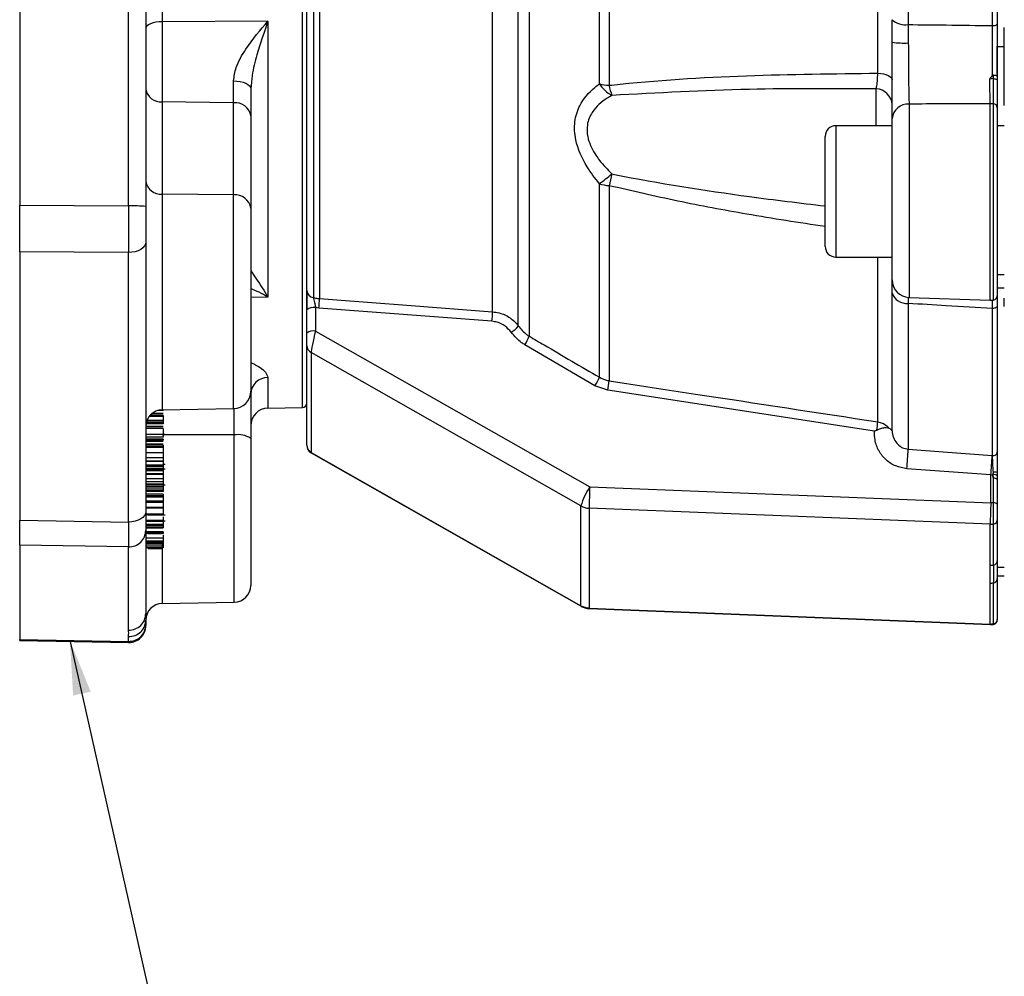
# Model space of a CAD drawing. Header units: inches. Extents: x 0.4 to 16.6, y 0.2 to 10.8.
# Tile 8 of 16: x 7.9 to 10.2, y 3.8 to 6.1. Entities that reach past the tile are written whole.
import ezdxf

# ---------------------------------------------------------------- set-up
doc = ezdxf.new("R2010")
doc.units = ezdxf.units.IN
doc.header["$MEASUREMENT"] = 0
doc.layers.add('SLD-0', color=7, linetype='Continuous', lineweight=25)
doc.dimstyles.new('SLDDIMSTYLE1', dxfattribs={"dimtxt": 0.18, "dimasz": 0.13, "dimexe": 0, "dimexo": 0.0625, "dimgap": 0, "dimtad": 0, "dimtih": 1, "dimtoh": 1, "dimdec": 0, "dimrnd": 1e-09, "dimzin": 0, "dimdsep": 46, "dimtxsty": 'Standard', "dimsah": 1, "dimcen": 0.09, "dimadec": 0, "dimazin": 0, "dimtfac": 0.13, "dimtdec": 0, "dimtofl": 0, "dimtmove": 0, "dimatfit": 3, "dimfxl": 0, "dimfrac": 2, "dimtolj": 1, "dimtzin": 0, "dimarcsym": 0})

msp = doc.modelspace()

# ---------------------------------------------------------------- linework, layer by layer
at = {"color": 8, "linetype": 'Continuous', "lineweight": 25}
for p, q in [((9.0895, 8.2701), (9.0895, 5.3527)), ((9.0636, 5.3775), (9.0636, 8.2469)), ((9.0025, 5.4106), (9.0025, 8.2128)), ((8.5759, 8.1797), (8.5759, 5.4447)), ((8.5904, 8.1821), (8.5904, 5.4421)), ((8.55, 5.1828), (8.55, 8.1698)), ((9.9154, 5.8535), (9.9154, 5.941)), ((10.1868, 5.4382), (10.1868, 5.9059)), ((10.1948, 5.4387), (10.1948, 5.9055)), ((9.9935, 5.905), (9.9935, 5.445)), ((9.8192, 5.8535), (9.8192, 5.5408)), ((8.2162, 5.691), (8.2162, 5.1775)), ((8.3859, 5.1804), (8.3859, 5.6887)), ((9.9193, 5.1488), (9.9193, 5.5408)), ((8.4678, 5.4454), (8.4269, 5.4448)), ((9.9916, 5.4441), (9.9914, 5.4306)), ((10.1924, 5.4187), (10.1924, 5.4389)), ((8.4678, 5.2547), (8.4678, 5.1814)), ((8.3876, 5.1177), (8.3876, 5.1805)), ((8.2185, 5.1615), (8.1849, 5.1615)), ((8.2185, 5.1616), (8.185, 5.1616)), ((8.2185, 5.1637), (8.1866, 5.1637)), ((8.2185, 5.1646), (8.1875, 5.1646)), ((8.2185, 5.1687), (8.1919, 5.1687)), ((8.2185, 5.1755), (8.2046, 5.1755)), ((8.2185, 5.1765), (8.2082, 5.1765)), ((8.2185, 5.1377), (8.1769, 5.1377)), ((8.2185, 5.1442), (8.1774, 5.1442)), ((8.2185, 5.1467), (8.178, 5.1467)), ((8.2185, 5.1481), (8.1783, 5.1481)), ((8.2185, 5.1484), (8.1784, 5.1484)), ((8.3876, 4.7197), (8.3876, 5.1177)), ((8.2162, 4.8661), (8.2162, 4.7167)), ((10.1948, 4.6669), (10.1948, 4.6683))]:
    msp.add_line(p, q, dxfattribs=at)
at = {"color": 7, "linetype": 'Continuous', "lineweight": 25}
for p, q in [((8.5602, 5.4612), (8.5602, 8.1595)), ((9.9193, 5.9784), (9.9193, 8.1075)), ((10.2035, 8.1071), (10.2035, 6.0418)), ((9.2564, 5.9531), (9.2564, 8.0662)), ((9.2796, 8.0729), (9.2796, 5.9496)), ((9.9914, 8.0678), (9.9914, 6.0941)), ((10.1924, 6.0918), (10.1924, 8.0773)), ((7.8769, 6.9541), (7.8769, 5.6642)), ((8.1362, 5.6626), (8.1362, 6.8012)), ((8.1769, 6.7998), (8.1769, 5.6612)), ((8.2162, 6.3662), (8.2162, 6.1008)), ((8.4678, 6.1025), (8.2162, 6.1008)), ((8.2162, 6.1008), (8.2162, 5.9103)), ((8.4678, 6.1025), (8.4678, 5.4454)), ((9.9533, 6.0523), (9.953, 6.1058)), ((9.9914, 6.0941), (9.9918, 6.0503)), ((10.2202, 6.0418), (10.2202, 6.0873)), ((10.2035, 6.0418), (10.2202, 6.0418)), ((10.2035, 5.9752), (10.2035, 6.0418)), ((10.2202, 5.9017), (10.2202, 6.0418)), ((8.3859, 5.9081), (8.3859, 5.9603)), ((10.1948, 5.9656), (10.1946, 5.9741)), ((10.2035, 5.9708), (10.2035, 5.961)), ((8.4269, 5.9416), (8.4269, 5.8766)), ((8.2162, 5.9103), (8.2162, 5.691)), ((8.3859, 5.9081), (8.2162, 5.9103)), ((8.3859, 5.6887), (8.3859, 5.9081)), ((10.2035, 5.8972), (10.2035, 5.449)), ((8.4269, 5.8766), (8.4269, 5.6573)), ((9.9533, 5.4866), (9.9533, 5.8706)), ((9.9533, 5.8535), (9.8192, 5.8535)), ((10.2202, 5.8536), (10.2035, 5.8536)), ((9.7939, 5.8264), (9.7939, 5.8281)), ((9.7939, 5.5661), (9.7939, 5.8264)), ((9.2564, 5.2553), (9.2564, 5.7154)), ((9.2796, 5.7108), (9.2796, 5.2466)), ((8.3859, 5.6887), (8.2162, 5.691)), ((7.8769, 5.6642), (8.1362, 5.6626)), ((7.8769, 5.5535), (7.8769, 5.6642)), ((8.1769, 5.6612), (8.1769, 5.5771)), ((8.4269, 5.6573), (8.4269, 5.2221)), ((8.1769, 5.5771), (8.1769, 4.9357)), ((8.1362, 5.552), (7.8769, 5.5535)), ((7.8769, 5.5535), (7.8769, 4.9147)), ((8.1362, 4.9105), (8.1362, 5.552)), ((9.8192, 5.5408), (9.9533, 5.5408)), ((9.953, 5.4555), (9.9533, 5.4945)), ((10.2035, 5.4991), (10.2202, 5.4991)), ((8.5602, 5.4612), (8.5602, 5.4152)), ((10.2202, 5.4671), (10.2035, 5.4671)), ((9.953, 5.1271), (9.953, 5.4555)), ((9.9935, 5.445), (10.1868, 5.4382)), ((10.2035, 5.449), (10.2035, 5.03)), ((10.2202, 5.4233), (10.2202, 5.4434)), ((8.5602, 5.3596), (8.5602, 5.4152)), ((8.581, 5.4206), (8.581, 5.365)), ((8.5888, 5.4197), (8.581, 5.4206)), ((9.0009, 5.3881), (8.5888, 5.4197)), ((9.9914, 5.4306), (9.9914, 5.0836)), ((10.1924, 5.0686), (10.1924, 5.4187)), ((8.5602, 5.3309), (8.5602, 5.3596)), ((8.581, 5.365), (9.2337, 4.9942)), ((8.5602, 5.0936), (8.5602, 5.3309)), ((9.246, 5.2347), (9.0791, 5.3323)), ((9.2126, 4.9487), (8.5705, 5.3135)), ((8.5705, 5.3135), (8.5705, 5.0763)), ((9.2765, 5.2239), (9.246, 5.2347)), ((8.4269, 5.2151), (8.4269, 5.1094)), ((9.9113, 5.1266), (9.2765, 5.2239)), ((8.2162, 5.1775), (8.3859, 5.1804)), ((8.4678, 5.1814), (8.55, 5.1828)), ((8.2185, 5.1637), (8.1867, 5.1637)), ((8.2185, 5.1765), (8.2185, 5.1755)), ((8.2185, 5.1637), (8.2185, 5.1616)), ((8.2185, 5.1616), (8.2185, 5.1615)), ((8.2185, 5.1615), (8.2185, 5.1523)), ((8.2185, 5.1377), (8.1769, 5.1377)), ((8.2185, 5.137), (8.1769, 5.137)), ((8.2185, 5.1328), (8.1769, 5.1328)), ((8.2185, 5.1517), (8.1795, 5.1517)), ((8.2185, 5.1523), (8.1797, 5.1523)), ((8.2185, 5.1484), (8.2185, 5.1481)), ((8.2185, 5.1467), (8.2185, 5.1442)), ((8.2185, 5.1328), (8.2185, 5.119)), ((8.2185, 5.119), (8.1769, 5.119)), ((8.2185, 5.1121), (8.1769, 5.1121)), ((8.3876, 5.1177), (8.2162, 5.1183)), ((8.2185, 5.1197), (8.2231, 5.1197)), ((8.4269, 5.1094), (8.4269, 4.7597)), ((8.2185, 5.1079), (8.1769, 5.1079)), ((8.2185, 5.1063), (8.1769, 5.1063)), ((8.2185, 5.1056), (8.1769, 5.1056)), ((8.2185, 5.1035), (8.1769, 5.1035)), ((8.2185, 5.1022), (8.1769, 5.1022)), ((8.2185, 5.0954), (8.1769, 5.0954)), ((8.2185, 5.093), (8.1769, 5.093)), ((8.2185, 5.0895), (8.1769, 5.0895)), ((8.2185, 5.0881), (8.1769, 5.0881)), ((8.2185, 5.1063), (8.2185, 5.1056)), ((8.2185, 5.093), (8.2185, 5.0895)), ((8.2185, 5.0881), (8.2185, 5.0753)), ((8.2185, 5.0753), (8.1769, 5.0753)), ((8.2185, 5.0629), (8.1769, 5.0629)), ((8.2185, 5.0629), (8.2185, 5.0553)), ((8.5705, 5.0763), (9.2126, 4.7114)), ((8.5708, 5.0749), (9.2131, 4.7099)), ((10.1914, 5.0686), (10.1924, 5.0686)), ((8.2185, 5.0553), (8.1769, 5.0553)), ((8.2185, 5.0548), (8.1769, 5.0548)), ((8.2185, 5.0454), (8.1769, 5.0454)), ((8.2185, 5.0427), (8.1769, 5.0427)), ((8.2185, 5.0548), (8.2185, 5.0454)), ((8.2185, 5.0481), (8.2231, 5.0481)), ((8.2185, 5.0427), (8.2185, 5.038)), ((8.2185, 5.038), (8.1769, 5.038)), ((8.2185, 5.038), (8.1769, 5.038)), ((8.2185, 5.0378), (8.1769, 5.0378)), ((8.2185, 5.0352), (8.1769, 5.0352)), ((8.2185, 5.0323), (8.1769, 5.0323)), ((8.2185, 5.0252), (8.1769, 5.0252)), ((8.2185, 5.0238), (8.1769, 5.0238)), ((8.2185, 5.0378), (8.2185, 5.0352)), ((8.2185, 5.0368), (8.2231, 5.0368)), ((8.2185, 5.0238), (8.2185, 5.0136)), ((10.1883, 5.0224), (9.9883, 5.0374)), ((10.1921, 5.0217), (10.1883, 5.0224)), ((10.1883, 4.9561), (10.1883, 5.0224)), ((10.1948, 5.0146), (10.1921, 5.0217)), ((10.1936, 5.0232), (10.1941, 5.0291)), ((10.1948, 5.0146), (10.1936, 5.0232)), ((10.2035, 5.0284), (10.2035, 5.0208)), ((10.2035, 5.0208), (10.2035, 5.012)), ((8.2185, 5.0136), (8.1769, 5.0136)), ((8.2185, 5.0058), (8.1769, 5.0058)), ((8.2185, 5.0005), (8.1769, 5.0005)), ((8.2185, 5), (8.1769, 5)), ((8.2185, 4.9998), (8.1769, 4.9998)), ((8.2185, 4.9957), (8.1769, 4.9957)), ((8.2185, 4.9947), (8.1769, 4.9947)), ((8.2185, 4.9914), (8.1769, 4.9914)), ((8.2185, 5.0058), (8.2185, 5.0005)), ((8.2185, 4.9998), (8.2185, 4.9957)), ((8.2185, 4.9993), (8.2231, 4.9993)), ((8.2185, 4.9947), (8.2185, 4.9914)), ((9.2337, 4.9942), (10.1883, 4.9561)), ((10.1948, 4.9559), (10.1948, 5.0146)), ((10.2035, 5.012), (10.2035, 4.9533)), ((8.2185, 4.9864), (8.1769, 4.9864)), ((8.2185, 4.9855), (8.1769, 4.9855)), ((8.2185, 4.9832), (8.1769, 4.9832)), ((8.2185, 4.9767), (8.1769, 4.9767)), ((8.2185, 4.9726), (8.1769, 4.9726)), ((8.2185, 4.9724), (8.1769, 4.9724)), ((8.2185, 4.9707), (8.1769, 4.9707)), ((8.2185, 4.9693), (8.1769, 4.9693)), ((8.2185, 4.9855), (8.2185, 4.9832)), ((8.2185, 4.9767), (8.2185, 4.9726)), ((8.2185, 4.9726), (8.2185, 4.9724)), ((8.2185, 4.9724), (8.2185, 4.9707)), ((8.2185, 4.9693), (8.2185, 4.9603)), ((8.2185, 4.9603), (8.1769, 4.9603)), ((8.2185, 4.9566), (8.1769, 4.9566)), ((8.2185, 4.9453), (8.1769, 4.9453)), ((8.2185, 4.9566), (8.2185, 4.9453)), ((9.2126, 4.7114), (9.2126, 4.9487)), ((10.1948, 4.9055), (10.1948, 4.9559)), ((10.2035, 4.9533), (10.2035, 4.9155)), ((8.2185, 4.9436), (8.1769, 4.9436)), ((8.1769, 4.9357), (8.1769, 4.8906)), ((8.2185, 4.9294), (8.1769, 4.9294)), ((8.2185, 4.9274), (8.1769, 4.9274)), ((8.1815, 4.9278), (8.2231, 4.9278)), ((8.2185, 4.9436), (8.2185, 4.9294)), ((8.2185, 4.9232), (8.2185, 4.9142)), ((10.1865, 4.9051), (9.232, 4.9432)), ((9.232, 4.9432), (9.232, 4.7059)), ((7.8769, 4.9147), (8.1362, 4.9105)), ((7.8769, 4.8554), (7.8769, 4.9147)), ((8.2185, 4.9142), (8.1769, 4.9142)), ((8.2185, 4.9125), (8.1769, 4.9125)), ((8.2185, 4.9116), (8.1769, 4.9116)), ((8.2185, 4.9114), (8.1769, 4.9114)), ((8.2185, 4.9042), (8.1769, 4.9042)), ((8.2185, 4.9031), (8.1769, 4.9031)), ((8.2185, 4.9018), (8.1769, 4.9018)), ((8.2185, 4.9017), (8.1769, 4.9017)), ((8.2185, 4.9132), (8.2231, 4.9132)), ((8.2185, 4.9125), (8.2185, 4.9116)), ((8.2185, 4.9114), (8.2185, 4.9042)), ((8.2185, 4.9031), (8.2185, 4.9018)), ((8.2185, 4.9017), (8.2185, 4.8976)), ((10.1865, 4.8077), (10.1865, 4.9051)), ((10.1948, 4.8081), (10.1948, 4.9055)), ((10.2035, 4.9155), (10.2035, 4.8181)), ((8.2185, 4.8976), (8.1769, 4.8976)), ((8.2185, 4.8971), (8.1769, 4.8971)), ((8.2185, 4.8969), (8.1769, 4.8969)), ((8.2185, 4.8956), (8.1769, 4.8956)), ((8.1769, 4.8906), (8.1769, 4.6928)), ((8.2185, 4.8869), (8.1769, 4.8869)), ((8.2185, 4.8848), (8.1769, 4.8848)), ((8.2185, 4.8843), (8.1769, 4.8843)), ((8.2185, 4.8832), (8.1769, 4.8832)), ((8.1815, 4.8968), (8.214, 4.8968)), ((8.1815, 4.8831), (8.214, 4.8831)), ((8.2185, 4.8971), (8.2185, 4.8969)), ((8.2185, 4.8869), (8.2185, 4.8848)), ((8.2185, 4.8843), (8.2185, 4.8832)), ((8.2185, 4.8797), (8.2185, 4.872)), ((8.1362, 4.8513), (7.8769, 4.8554)), ((7.8769, 4.8554), (7.8769, 4.6313)), ((8.1362, 4.6534), (8.1362, 4.8513)), ((8.2185, 4.872), (8.1769, 4.872)), ((8.1769, 4.8661), (8.2185, 4.8661)), ((8.2185, 4.8635), (8.1769, 4.8635)), ((8.2185, 4.8609), (8.1769, 4.8609)), ((8.2185, 4.8578), (8.1769, 4.8578)), ((8.2185, 4.8534), (8.1769, 4.8534)), ((8.1815, 4.8607), (8.214, 4.8607)), ((8.2185, 4.8635), (8.2185, 4.8609)), ((8.2185, 4.8609), (8.2185, 4.8578)), ((8.2185, 4.8534), (8.2185, 4.849)), ((8.2185, 4.849), (8.1769, 4.849)), ((8.1815, 4.8474), (8.214, 4.8474)), ((10.2035, 4.8181), (10.2035, 4.7756)), ((10.2035, 4.8181), (10.2035, 4.803)), ((10.2035, 4.803), (10.2202, 4.803)), ((10.2035, 4.7823), (10.2202, 4.7823)), ((10.1865, 4.6678), (10.1865, 4.7652)), ((10.1948, 4.6683), (10.1948, 4.7657)), ((10.2035, 4.7756), (10.2035, 4.6782)), ((8.2162, 4.7167), (8.3876, 4.7197)), ((9.232, 4.7059), (10.1865, 4.6678)), ((9.2321, 4.7045), (10.1866, 4.6664)), ((8.1769, 4.6773), (8.1769, 4.6659)), ((8.1769, 4.6659), (8.1769, 4.6639)), ((10.2035, 4.6782), (10.2035, 4.6772)), ((7.8769, 4.6313), (8.1362, 4.6265)), ((7.8769, 4.6288), (7.8769, 4.6313)), ((7.8769, 4.6288), (8.1361, 4.6239)), ((8.1362, 4.6265), (8.1362, 4.6379))]:
    msp.add_line(p, q, dxfattribs=at)
at = {"color": 7, "linetype": 'Continuous', "lineweight": 25, "flags": 128}
for points in [[(8.2162, 6.1008), (8.2085, 6.1005), (8.2011, 6.0996), (8.1943, 6.0982), (8.1884, 6.0963), (8.1835, 6.0939), (8.1799, 6.0913), (8.1776, 6.0885), (8.1769, 6.0855)], [(10.1924, 6.0918), (10.1945, 6.0918), (10.1966, 6.092), (10.1985, 6.0923), (10.2002, 6.0927), (10.2016, 6.0932), (10.2027, 6.0937), (10.2033, 6.0944), (10.2035, 6.095)], [(9.9193, 5.9784), (9.9261, 5.9777), (9.9326, 5.9766), (9.9385, 5.9751), (9.9436, 5.9732), (9.9477, 5.9709), (9.9508, 5.9684), (9.9526, 5.9658), (9.9533, 5.963)], [(8.3859, 5.9603), (8.394, 5.9598), (8.4017, 5.9587), (8.4087, 5.957), (8.4149, 5.9547), (8.42, 5.9518), (8.4238, 5.9486), (8.4261, 5.9452), (8.4269, 5.9416)], [(10.1948, 5.9656), (10.1965, 5.9654), (10.1982, 5.965), (10.1997, 5.9646), (10.2011, 5.964), (10.2021, 5.9633), (10.2029, 5.9626), (10.2034, 5.9618), (10.2035, 5.961)], [(8.1769, 5.5771), (8.1761, 5.5722), (8.1738, 5.5674), (8.17, 5.563), (8.1649, 5.5592), (8.1587, 5.556), (8.1517, 5.5537), (8.1441, 5.5524), (8.1362, 5.552)], [(8.5904, 5.4421), (8.6319, 5.4389), (8.7981, 5.4262), (9.0025, 5.4106)], [(10.2035, 5.4257), (10.2033, 5.4243), (10.2027, 5.4229), (10.2016, 5.4217), (10.2002, 5.4206), (10.1985, 5.4197), (10.1966, 5.4191), (10.1945, 5.4188), (10.1924, 5.4187)], [(9.9914, 5.0836), (10.0745, 5.0774), (10.1914, 5.0686)], [(8.1769, 4.9357), (8.1761, 4.9307), (8.1738, 4.9259), (8.17, 4.9215), (8.1649, 4.9177), (8.1587, 4.9146), (8.1517, 4.9123), (8.1441, 4.9109), (8.1362, 4.9105)]]:
    msp.add_lwpolyline(points, dxfattribs=at)
at = {"color": 8, "linetype": 'Continuous', "lineweight": 25, "flags": 128}
for points in [[(9.2126, 4.7114), (9.213, 4.71), (9.2131, 4.7099)], [(9.232, 4.7059), (9.232, 4.7046), (9.2321, 4.7045)], [(10.1865, 4.6678), (10.1866, 4.6665), (10.1866, 4.6664)]]:
    msp.add_lwpolyline(points, dxfattribs=at)
at = {"color": 7, "linetype": 'Continuous', "lineweight": 25}
for centre, radius, start, end in [((9.9848, 6.1414), 0.0477, 228.3132, 277.9527), ((9.9826, 6.2473), 0.1972, 261.4298, 272.6527), ((9.2878, 6.0837), 0.1343, 256.4803, 266.5117), ((9.3342, 6.0072), 0.0947, 214.8154, 239.5276), ((8.2124, 5.9461), 0.036, 188.9117, 276.0399), ((9.4384, 5.9795), 0.1615, 190.6796, 199.5382), ((9.9144, 5.9022), 0.0388, 1.5148, 88.6449), ((8.3899, 5.8708), 0.0375, 8.9117, 96.0399), ((10.1883, 5.8544), 0.0515, 82.7579, 91.6189), ((10.1944, 5.8963), 0.0092, 5.5938, 87.733), ((9.9913, 5.8668), 0.0382, 86.7569, 174.1999), ((9.8192, 5.8281), 0.0253, 90, 180), ((8.2124, 5.7267), 0.036, 188.9117, 276.0399), ((8.89, 6.2127), 0.6177, 306.3815, 309.8888), ((12.143, 5.0595), 2.9365, 166.6254, 167.1855), ((9.2881, 5.8143), 0.1038, 252.2154, 265.3126), ((8.3899, 5.6515), 0.0375, 8.9117, 96.0399), ((8.1465, 5.3683), 0.2945, 84.071, 92.0006), ((9.8192, 5.5661), 0.0253, 180, 270), ((9.9949, 5.4866), 0.0417, 180, 268), ((8.5783, 5.4626), 0.0181, 184.469, 262.4007), ((7.8474, 5.4822), 0.7441, 355.1766, 356.9072), ((9.9885, 5.4682), 0.0377, 199.6925, 274.3604), ((10.1883, 5.4799), 0.0417, 268, 278.9712), ((10.1931, 5.449), 0.0104, 278.9712, 0), ((8.5762, 5.3964), 0.0247, 78.6309, 130.3907), ((8.2617, 5.4504), 0.7418, 355.1855, 356.9281), ((9.0195, 5.4084), 0.0539, 300.3943, 324.9573), ((8.5762, 5.3408), 0.0247, 78.6309, 130.3907), ((8.9926, 5.3892), 0.1035, 326.6723, 339.3624), ((8.5802, 5.331), 0.02, 180.3825, 240.879), ((8.4675, 5.214), 0.0406, 89.5628, 178.5574), ((9.1603, 5.2908), 0.1025, 326.7734, 339.689), ((8.9204, 5.2844), 0.3613, 350.3595, 354), ((8.3852, 5.2221), 0.0417, 271, 0), ((8.4685, 5.1397), 0.0417, 91, 180), ((8.5498, 5.1932), 0.0104, 271, 0), ((8.2169, 5.1375), 0.04, 91, 180), ((9.5936, 5.1819), 0.3273, 350.7753, 354.1983), ((8.3968, 5.0643), 0.0542, 56.3379, 99.8458), ((8.5802, 5.0938), 0.02, 180.3825, 240.879), ((8.581, 5.093), 0.0208, 180, 238.9664), ((8.5494, 5.1572), 1.4438, 355.2403, 357.0786), ((8.7513, 5.142), 1.4419, 355.2423, 357.085), ((10.1937, 5.0783), 0.00987, 262.0792, 354.7224), ((10.1959, 5.0108), 0.0126, 52.4064, 100.3165), ((10.1963, 4.9968), 0.0324, 77.1061, 93.8854), ((10.1965, 5.0045), 0.0103, 46.5542, 99.7443), ((9.3614, 4.9072), 0.1545, 145.7423, 164.4217), ((11.2262, 4.9014), 1.9947, 177.3351, 178.8008), ((9.2337, 4.9859), 0.0427, 240.465, 267.7646), ((12.1808, 4.8633), 1.9947, 177.3351, 178.8008), ((10.1883, 4.7967), 0.1593, 87.6684, 90.0053), ((10.1965, 4.9458), 0.0103, 46.5542, 99.7443), ((10.1883, 4.9481), 0.0431, 267.713, 278.6674), ((10.1934, 4.9156), 0.0102, 277.8111, 359.1931), ((8.1372, 4.891), 0.0397, 268.5753, 359.5479), ((10.1883, 4.8508), 0.0431, 267.713, 278.6674), ((40.654, 4.7869), 30.4593, 179.96005, 180.03995), ((10.1934, 4.8182), 0.0102, 277.8111, 359.1931), ((8.3869, 4.7597), 0.04, 271, 0), ((10.1883, 4.8083), 0.0431, 267.713, 278.6674), ((10.1934, 4.7757), 0.0102, 277.8111, 359.1931), ((8.2169, 4.6767), 0.04, 91, 180), ((9.2337, 4.7486), 0.0427, 240.465, 267.7646), ((8.1372, 4.6931), 0.0397, 268.5753, 359.5479), ((9.2337, 4.7461), 0.0417, 240.3951, 267.7143), ((8.1372, 4.6776), 0.0397, 268.5753, 359.5479), ((8.1372, 4.6662), 0.0397, 268.5753, 359.5479), ((8.1369, 4.6639), 0.04, 269.6821, 0), ((10.1883, 4.7109), 0.0431, 267.713, 278.6674), ((10.1883, 4.708), 0.0417, 267.7143, 270), ((10.1883, 4.708), 0.0417, 270, 278.9712), ((10.1934, 4.6784), 0.0102, 277.8111, 359.1931), ((10.1931, 4.6772), 0.0104, 278.9712, 0)]:
    msp.add_arc(centre, radius, start, end, dxfattribs=at)
for centre, major_axis, ratio, start_param, end_param in [((8.1369, 5.6568), (0.0002, 0.1667), 0.004241, 1.53598, 2.251451), ((8.581, 5.3542), (0.0102, 0.0421), 0.060695, 1.326511, 2.897307), ((8.1369, 5.0154), (0.0006, 0.1667), 0.002269, 2.25158, 2.967051)]:
    msp.add_ellipse(centre, major_axis=major_axis, ratio=ratio, start_param=start_param, end_param=end_param, dxfattribs=at)
at = {"color": 8, "linetype": 'Continuous', "lineweight": 25}
for centre, major_axis, ratio, start_param, end_param in [((8.581, 5.117), (0.0102, 0.0421), 0.060695, 2.897307, 3.124282), ((8.1369, 4.7906), (0.0007, 0.1667), 0.001152, 3.141667, 3.316084)]:
    msp.add_ellipse(centre, major_axis=major_axis, ratio=ratio, start_param=start_param, end_param=end_param, dxfattribs=at)
at = {"color": 7, "linetype": 'Continuous', "lineweight": 25}
for points, knots in [([(8.3859, 5.9603), (8.3874, 5.9708), (8.3911, 5.9967), (8.4207, 6.0469), (8.4494, 6.082), (8.4677, 6.1024), (8.4678, 6.1025)], [0, 0, 0, 0, 0.200899, 0.495771, 0.997704, 1, 1, 1, 1]), ([(8.4678, 6.1025), (8.4678, 6.1024), (8.4586, 6.0764), (8.4446, 6.0343), (8.4297, 5.9796), (8.4277, 5.9522), (8.4269, 5.9416)], [0, 0, 0, 0, 0.002676, 0.518894, 0.81323, 1, 1, 1, 1]), ([(9.9914, 6.0941), (10.0216, 6.0938), (10.0885, 6.0931), (10.1555, 6.0923), (10.1924, 6.0918)], [0, 0, 0, 0, 0.450353, 1, 1, 1, 1]), ([(10.2035, 6.095), (10.2035, 6.0756), (10.2035, 6.0366), (10.2035, 5.994), (10.2035, 5.9732), (10.2035, 5.9708)], [0, 0, 0, 0, 0.468692, 0.937374, 1, 1, 1, 1]), ([(10.1925, 5.973), (10.1925, 5.9759), (10.1924, 5.996), (10.1923, 6.0369), (10.1923, 6.0735), (10.1924, 6.0918)], [0, 0, 0, 0, 0.07803, 0.53902, 1, 1, 1, 1]), ([(9.9533, 5.8706), (9.9533, 5.8858), (9.9533, 5.9162), (9.9533, 5.9812), (9.9533, 6.0285), (9.9533, 6.052), (9.9533, 6.0523)], [0, 0, 0, 0, 0.332453, 0.664935, 0.996731, 1, 1, 1, 1]), ([(9.9918, 6.0503), (9.9918, 6.0501), (9.9918, 6.0313), (9.992, 5.9934), (9.9926, 5.9414), (9.9932, 5.9171), (9.9935, 5.905)], [0, 0, 0, 0, 0.0032673, 0.3349165, 0.6673831, 1, 1, 1, 1]), ([(9.2796, 5.9496), (9.2819, 5.9498), (9.3902, 5.9618), (9.6033, 5.9749), (9.8151, 5.9772), (9.9193, 5.9784)], [0, 0, 0, 0, 0.010657, 0.513477, 1, 1, 1, 1]), ([(9.9154, 5.941), (9.9157, 5.9425), (9.9167, 5.9467), (9.9182, 5.9585), (9.9189, 5.9718), (9.9193, 5.9784)], [0, 0, 0, 0, 0.207401, 0.604963, 1, 1, 1, 1]), ([(9.2564, 5.7154), (9.2462, 5.7286), (9.2213, 5.761), (9.1986, 5.8129), (9.1957, 5.8637), (9.2101, 5.9082), (9.2341, 5.9361), (9.2527, 5.9503), (9.2564, 5.9531)], [0, 0, 0, 0, 0.162337, 0.395787, 0.554182, 0.711926, 0.942817, 1, 1, 1, 1]), ([(10.1857, 5.964), (10.1858, 5.9641), (10.1878, 5.9672), (10.1901, 5.9701), (10.1925, 5.973)], [0, 0, 0, 0, 0.020091, 1, 1, 1, 1]), ([(10.1948, 5.9656), (10.194, 5.9656), (10.1913, 5.9658), (10.1882, 5.9651), (10.1861, 5.9642), (10.1857, 5.964)], [0, 0, 0, 0, 0.242644, 0.878047, 1, 1, 1, 1]), ([(10.1868, 5.9059), (10.1865, 5.9184), (10.1861, 5.9355), (10.1858, 5.9579), (10.1857, 5.964)], [0, 0, 0, 0, 0.7297493, 1, 1, 1, 1]), ([(10.1946, 5.9741), (10.1944, 5.9741), (10.1938, 5.9741), (10.1931, 5.9737), (10.1927, 5.9733), (10.1925, 5.973)], [0, 0, 0, 0, 0.287112, 0.641942, 1, 1, 1, 1]), ([(10.1946, 5.9741), (10.1957, 5.974), (10.198, 5.9739), (10.2009, 5.9731), (10.2028, 5.9722), (10.2035, 5.9714), (10.2035, 5.9709), (10.2035, 5.9708), (10.2035, 5.9708)], [0, 0, 0, 0, 0.235176, 0.470333, 0.705978, 0.942317, 0.981347, 1, 1, 1, 1]), ([(10.1948, 5.9055), (10.1948, 5.9181), (10.1948, 5.9356), (10.1948, 5.9589), (10.1948, 5.9656)], [0, 0, 0, 0, 0.71275, 1, 1, 1, 1]), ([(10.2035, 5.961), (10.2035, 5.9539), (10.2035, 5.9292), (10.2035, 5.9105), (10.2035, 5.8972)], [0, 0, 0, 0, 0.287279, 1, 1, 1, 1]), ([(9.9154, 5.941), (9.8146, 5.9416), (9.6042, 5.9428), (9.3951, 5.9314), (9.2861, 5.9255)], [0, 0, 0, 0, 0.478666, 1, 1, 1, 1]), ([(9.2861, 5.9255), (9.2825, 5.9234), (9.2644, 5.9129), (9.2404, 5.8919), (9.226, 5.8579), (9.2269, 5.8347), (9.2329, 5.81), (9.2426, 5.7908), (9.2622, 5.7632), (9.2759, 5.7492), (9.2861, 5.7387)], [0, 0, 0, 0, 0.060426, 0.295827, 0.448101, 0.575654, 0.598782, 0.771911, 0.830481, 1, 1, 1, 1]), ([(10.1868, 5.9059), (10.1496, 5.9057), (10.0852, 5.9055), (10.0207, 5.9051), (9.9935, 5.905)], [0, 0, 0, 0, 0.5767267, 1, 1, 1, 1]), ([(8.4269, 5.509), (8.4277, 5.5075), (8.4297, 5.5034), (8.4446, 5.4831), (8.4586, 5.4612), (8.4678, 5.4454), (8.4678, 5.4454)], [0, 0, 0, 0, 0.18677, 0.481106, 0.997324, 1, 1, 1, 1]), ([(8.5602, 5.4152), (8.5602, 5.4182), (8.5602, 5.426), (8.5602, 5.4387), (8.5602, 5.4519), (8.5602, 5.4581), (8.5602, 5.4612)], [0, 0, 0, 0, 0.178605, 0.455993, 0.727872, 1, 1, 1, 1]), ([(10.2035, 5.4697), (10.2035, 5.4675), (10.2035, 5.4586), (10.2035, 5.4398), (10.2035, 5.4257)], [0, 0, 0, 0, 0.245626, 1, 1, 1, 1]), ([(8.5759, 5.4447), (8.5793, 5.4439), (8.584, 5.4427), (8.5889, 5.4422), (8.5904, 5.4421)], [0, 0, 0, 0, 0.70633, 1, 1, 1, 1]), ([(8.5759, 5.4447), (8.5763, 5.443), (8.5771, 5.4396), (8.5788, 5.4327), (8.5801, 5.4262), (8.5808, 5.4221), (8.581, 5.4206)], [0, 0, 0, 0, 0.26962, 0.544282, 0.822953, 1, 1, 1, 1]), ([(10.1924, 5.4187), (10.1555, 5.4209), (10.0885, 5.4248), (10.0216, 5.4288), (9.9914, 5.4306)], [0, 0, 0, 0, 0.549647, 1, 1, 1, 1]), ([(9.0025, 5.4106), (9.0078, 5.4099), (9.0225, 5.408), (9.0451, 5.3977), (9.0575, 5.3842), (9.0636, 5.3775)], [0, 0, 0, 0, 0.22286, 0.613289, 1, 1, 1, 1]), ([(9.0468, 5.3619), (9.0422, 5.3672), (9.033, 5.3779), (9.016, 5.386), (9.0049, 5.3875), (9.0009, 5.3881)], [0, 0, 0, 0, 0.388938, 0.778537, 1, 1, 1, 1]), ([(9.0636, 5.3775), (9.0697, 5.37), (9.0773, 5.3605), (9.0874, 5.354), (9.0895, 5.3527)], [0, 0, 0, 0, 0.798196, 1, 1, 1, 1]), ([(9.0791, 5.3323), (9.0765, 5.3339), (9.0639, 5.3416), (9.0544, 5.3529), (9.0468, 5.3619)], [0, 0, 0, 0, 0.202777, 1, 1, 1, 1]), ([(9.0895, 5.3527), (9.1013, 5.3457), (9.1569, 5.3132), (9.2126, 5.2808), (9.2564, 5.2553)], [0, 0, 0, 0, 0.213576, 1, 1, 1, 1]), ([(9.2564, 5.2553), (9.2627, 5.2521), (9.2702, 5.2483), (9.2784, 5.2468), (9.2796, 5.2466)], [0, 0, 0, 0, 0.848266, 1, 1, 1, 1]), ([(9.2796, 5.2466), (9.2934, 5.2445), (9.3619, 5.234), (9.5751, 5.2013), (9.7746, 5.1709), (9.9193, 5.1488)], [0, 0, 0, 0, 0.06434, 0.321699, 1, 1, 1, 1]), ([(8.2185, 5.1637), (8.2185, 5.1637), (8.2185, 5.1638), (8.2185, 5.1637), (8.2185, 5.1637)], [0, 0, 0, 0, 0.058719, 1, 1, 1, 1]), ([(8.2185, 5.1517), (8.2185, 5.1511), (8.2185, 5.1498), (8.2185, 5.1489), (8.2185, 5.1484)], [0, 0, 0, 0, 0.499962, 1, 1, 1, 1]), ([(8.2185, 5.1481), (8.2185, 5.148), (8.2185, 5.1478), (8.2185, 5.1475), (8.2185, 5.1473), (8.2185, 5.147), (8.2185, 5.1469), (8.2185, 5.1467)], [0, 0, 0, 0, 0.250131, 0.498832, 0.621683, 0.742917, 1, 1, 1, 1]), ([(9.9167, 5.1294), (9.92, 5.1308), (9.9263, 5.1337), (9.9356, 5.1353), (9.9421, 5.1353), (9.9447, 5.1343), (9.9456, 5.1339)], [0, 0, 0, 0, 0.295655, 0.579466, 0.848349, 1, 1, 1, 1]), ([(9.9193, 5.1488), (9.9228, 5.148), (9.9308, 5.1463), (9.9398, 5.1406), (9.9442, 5.1356), (9.9456, 5.1339)], [0, 0, 0, 0, 0.342073, 0.78066, 1, 1, 1, 1]), ([(9.9456, 5.1339), (9.9482, 5.1322), (9.9518, 5.1299), (9.9529, 5.1277), (9.953, 5.1271), (9.953, 5.1271)], [0, 0, 0, 0, 0.730944, 0.992246, 1, 1, 1, 1]), ([(9.9113, 5.1266), (9.9114, 5.1266), (9.9132, 5.1275), (9.915, 5.1285), (9.9167, 5.1294)], [0, 0, 0, 0, 0.0345668, 1, 1, 1, 1]), ([(9.9883, 5.0374), (9.9793, 5.039), (9.9612, 5.0421), (9.938, 5.0575), (9.9206, 5.0791), (9.9115, 5.1034), (9.9114, 5.1197), (9.9113, 5.1266)], [0, 0, 0, 0, 0.205521, 0.410886, 0.620513, 0.838738, 1, 1, 1, 1]), ([(9.953, 5.1271), (9.9532, 5.1258), (9.9539, 5.1192), (9.9574, 5.1079), (9.966, 5.0954), (9.9777, 5.0864), (9.9869, 5.0845), (9.9914, 5.0836)], [0, 0, 0, 0, 0.0626307, 0.3181161, 0.5560539, 0.7809776, 1, 1, 1, 1]), ([(8.2185, 5.1079), (8.2185, 5.1076), (8.2185, 5.1072), (8.2185, 5.1067), (8.2185, 5.1064), (8.2185, 5.1063), (8.2185, 5.1063)], [0, 0, 0, 0, 0.249338, 0.499905, 0.746485, 1, 1, 1, 1]), ([(8.2185, 5.0895), (8.2185, 5.0894), (8.2185, 5.0892), (8.2185, 5.0889), (8.2185, 5.0886), (8.2185, 5.0884), (8.2185, 5.0882), (8.2185, 5.0881)], [0, 0, 0, 0, 0.250131, 0.498832, 0.621683, 0.742917, 1, 1, 1, 1]), ([(8.2185, 5.0753), (8.2185, 5.0743), (8.2185, 5.0724), (8.2185, 5.0688), (8.2185, 5.0654), (8.2185, 5.0637), (8.2185, 5.0629)], [0, 0, 0, 0, 0.250024, 0.5, 0.749976, 1, 1, 1, 1]), ([(10.1941, 5.0291), (10.1938, 5.034), (10.1931, 5.0437), (10.1926, 5.057), (10.1924, 5.0649), (10.1924, 5.068), (10.1924, 5.0686)], [0, 0, 0, 0, 0.3134115, 0.6251362, 0.931879, 1, 1, 1, 1]), ([(10.2035, 5.0774), (10.2035, 5.0767), (10.2035, 5.0728), (10.2035, 5.0631), (10.2035, 5.0465), (10.2035, 5.0344), (10.2035, 5.0284)], [0, 0, 0, 0, 0.068437, 0.376345, 0.688251, 1, 1, 1, 1]), ([(8.2185, 5.0553), (8.2185, 5.0552), (8.2185, 5.0551), (8.2185, 5.0549), (8.2185, 5.0548)], [0, 0, 0, 0, 0.5, 1, 1, 1, 1]), ([(8.2185, 5.0454), (8.2185, 5.0449), (8.2185, 5.0439), (8.2185, 5.0431), (8.2185, 5.0427)], [0, 0, 0, 0, 0.5, 1, 1, 1, 1]), ([(8.2185, 5.0352), (8.2185, 5.035), (8.2185, 5.0346), (8.2185, 5.0339), (8.2185, 5.033), (8.2185, 5.0326), (8.2185, 5.0323)], [0, 0, 0, 0, 0.249305, 0.499754, 0.746384, 1, 1, 1, 1]), ([(8.2185, 5.0323), (8.2185, 5.0317), (8.2185, 5.0305), (8.2185, 5.0285), (8.2185, 5.0266), (8.2185, 5.0257), (8.2185, 5.0252)], [0, 0, 0, 0, 0.249481, 0.500161, 0.750057, 1, 1, 1, 1]), ([(8.2185, 5.0252), (8.2185, 5.0251), (8.2185, 5.0249), (8.2185, 5.0246), (8.2185, 5.0244), (8.2185, 5.0241), (8.2185, 5.024), (8.2185, 5.0238)], [0, 0, 0, 0, 0.250131, 0.498832, 0.621683, 0.742917, 1, 1, 1, 1]), ([(10.1941, 5.0291), (10.1938, 5.0281), (10.1933, 5.0264), (10.1928, 5.0243), (10.1924, 5.0231), (10.1923, 5.0224), (10.1922, 5.0221), (10.1921, 5.0218), (10.1921, 5.0217), (10.1921, 5.0217)], [0, 0, 0, 0, 0.41408, 0.681924, 0.827571, 0.906582, 0.9494, 0.972688, 1, 1, 1, 1]), ([(10.1936, 5.0232), (10.1934, 5.023), (10.1929, 5.0225), (10.1924, 5.022), (10.1921, 5.0217), (10.1921, 5.0217)], [0, 0, 0, 0, 0.435445, 0.910711, 1, 1, 1, 1]), ([(8.2185, 5.0136), (8.2185, 5.013), (8.2185, 5.0118), (8.2185, 5.0095), (8.2185, 5.0074), (8.2185, 5.0063), (8.2185, 5.0058)], [0, 0, 0, 0, 0.250024, 0.5, 0.749976, 1, 1, 1, 1]), ([(8.2185, 4.9957), (8.2185, 4.9956), (8.2185, 4.9955), (8.2185, 4.9952), (8.2185, 4.995), (8.2185, 4.9948), (8.2185, 4.9947)], [0, 0, 0, 0, 0.2597069, 0.5000679, 0.7403929, 1, 1, 1, 1]), ([(8.2185, 4.9914), (8.2185, 4.991), (8.2185, 4.9901), (8.2185, 4.9887), (8.2185, 4.9874), (8.2185, 4.9867), (8.2185, 4.9864)], [0, 0, 0, 0, 0.249983, 0.499919, 0.747087, 1, 1, 1, 1]), ([(8.2185, 4.9864), (8.2185, 4.9863), (8.2185, 4.9862), (8.2185, 4.986), (8.2185, 4.9857), (8.2185, 4.9856), (8.2185, 4.9855)], [0, 0, 0, 0, 0.2578555, 0.4999408, 0.7420802, 1, 1, 1, 1]), ([(8.2185, 4.9707), (8.2185, 4.9706), (8.2185, 4.9704), (8.2185, 4.9701), (8.2185, 4.9699), (8.2185, 4.9696), (8.2185, 4.9694), (8.2185, 4.9693)], [0, 0, 0, 0, 0.250131, 0.498832, 0.621683, 0.742917, 1, 1, 1, 1]), ([(8.2185, 4.9603), (8.2185, 4.9597), (8.2185, 4.9586), (8.2185, 4.9573), (8.2185, 4.9566)], [0, 0, 0, 0, 0.5, 1, 1, 1, 1]), ([(8.2185, 4.9042), (8.2185, 4.904), (8.2185, 4.9034), (8.2185, 4.9032), (8.2185, 4.9031)], [0, 0, 0, 0, 0.5, 1, 1, 1, 1]), ([(8.2185, 4.9018), (8.2185, 4.9018), (8.2185, 4.9018), (8.2185, 4.9017), (8.2185, 4.9017)], [0, 0, 0, 0, 0.5, 1, 1, 1, 1]), ([(8.2185, 4.8976), (8.2185, 4.8975), (8.2185, 4.8975), (8.2185, 4.8974), (8.2185, 4.8973), (8.2185, 4.8973), (8.2185, 4.8972), (8.2185, 4.8971), (8.2185, 4.8971)], [0, 0, 0, 0, 0.269061, 0.387328, 0.500303, 0.613234, 0.731376, 1, 1, 1, 1]), ([(8.2185, 4.8848), (8.2185, 4.8848), (8.2185, 4.8847), (8.2185, 4.8846), (8.2185, 4.8846), (8.2185, 4.8845), (8.2185, 4.8844), (8.2185, 4.8844), (8.2185, 4.8843)], [0, 0, 0, 0, 0.269061, 0.387328, 0.500303, 0.613234, 0.731376, 1, 1, 1, 1]), ([(8.2185, 4.872), (8.2185, 4.8714), (8.2185, 4.8703), (8.2185, 4.868), (8.2185, 4.8657), (8.2185, 4.8642), (8.2185, 4.8635)], [0, 0, 0, 0, 0.249293, 0.499918, 0.748982, 1, 1, 1, 1]), ([(8.2185, 4.8578), (8.2185, 4.8574), (8.2185, 4.8567), (8.2185, 4.8555), (8.2185, 4.8543), (8.2185, 4.8537), (8.2185, 4.8534)], [0, 0, 0, 0, 0.249971, 0.499889, 0.747063, 1, 1, 1, 1]), ([(10.1865, 4.7652), (10.1866, 4.7724), (10.1866, 4.7865), (10.1866, 4.8007), (10.1865, 4.8077)], [0, 0, 0, 0, 0.507779, 1, 1, 1, 1]), ([(8.1769, 4.6928), (8.1769, 4.6899), (8.1769, 4.6833), (8.1769, 4.6794), (8.1769, 4.6773)], [0, 0, 0, 0, 0.446988, 1, 1, 1, 1]), ([(8.1362, 4.6379), (8.1362, 4.6407), (8.1363, 4.6459), (8.1362, 4.6511), (8.1362, 4.6534)], [0, 0, 0, 0, 0.55287, 1, 1, 1, 1])]:
    msp.add_open_spline(points, degree=3, knots=knots, dxfattribs=at)
at = {"color": 8, "linetype": 'Continuous', "lineweight": 25}
for points, knots in [([(9.2861, 5.7387), (9.2882, 5.7383), (9.3968, 5.717), (9.5661, 5.6899), (9.7338, 5.6697), (9.7939, 5.6625)], [0, 0, 0, 0, 0.012202, 0.64587, 1, 1, 1, 1]), ([(9.7939, 5.6133), (9.7316, 5.6228), (9.6143, 5.6408), (9.4427, 5.6732), (9.334, 5.6982), (9.2796, 5.7108)], [0, 0, 0, 0, 0.361681, 0.680636, 1, 1, 1, 1]), ([(8.4678, 5.4454), (8.4677, 5.4454), (8.4535, 5.4549), (8.4402, 5.4602), (8.4269, 5.4655)], [0, 0, 0, 0, 0.005851, 1, 1, 1, 1]), ([(8.4269, 5.29), (8.4281, 5.2895), (8.4435, 5.2822), (8.4624, 5.2703), (8.4664, 5.2589), (8.4678, 5.2547)], [0, 0, 0, 0, 0.051783, 0.647865, 1, 1, 1, 1])]:
    msp.add_open_spline(points, degree=3, knots=knots, dxfattribs=at)
at = {"color": 7, "linetype": 'Continuous', "lineweight": 25}
for points in [[(8.2185, 5.119), (8.2185, 5.1177), (8.2185, 5.1152), (8.2185, 5.1131), (8.2185, 5.1121)], [(8.2185, 4.9453), (8.2185, 4.945), (8.2185, 4.9444), (8.2185, 4.9438), (8.2185, 4.9436)], [(8.2185, 4.9142), (8.2185, 4.9138), (8.2185, 4.9128), (8.2185, 4.9126), (8.2185, 4.9125)], [(8.2185, 4.9116), (8.2185, 4.9116), (8.2185, 4.9115), (8.2185, 4.9114), (8.2185, 4.9114)]]:
    msp.add_open_spline(points, degree=3, dxfattribs=at)

# ---------------------------------------------------------------- leaders
at = {"layer": 'SLD-0', "color": 7}
msp.add_leader([(7.9964, 4.6291), (8.2937, 3.3054), (8.5437, 3.3054)], dimstyle='SLDDIMSTYLE1', dxfattribs=at)

doc.saveas('drawing.dxf')
